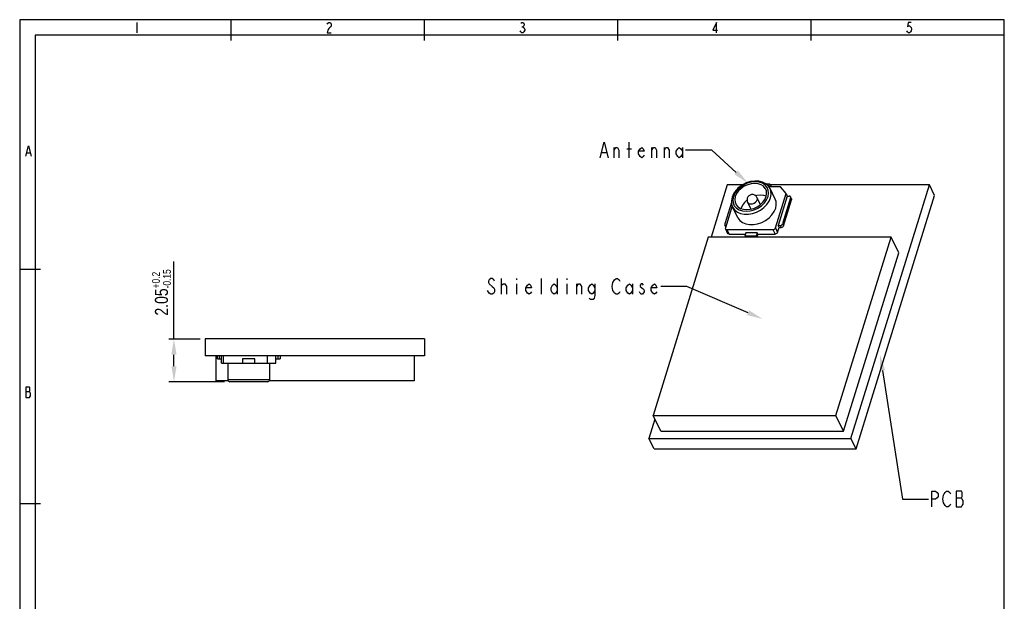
# Model space of a CAD drawing. Header units: millimetres. Extents: x 0 to 189, y 4 to 276.
# Tile 7 of 7: x 0 to 189, y 164 to 276. Entities that reach past the tile are written whole.
import ezdxf

# ---------------------------------------------------------------- set-up
doc = ezdxf.new("R2010")
doc.units = ezdxf.units.MM
doc.header["$LTSCALE"] = 19.36
doc.header["$PDMODE"] = 3
doc.header["$PDSIZE"] = 8
doc.layers.get('0').update_dxf_attribs({"linetype": 'CONTINUOUS'})
doc.layers.get('Defpoints').update_dxf_attribs({"linetype": 'CONTINUOUS'})
doc.styles.get("Standard").update_dxf_attribs({"font": 'txt', "width": 0.8})
doc.dimstyles.new('DIMSTYLE_1', dxfattribs={"dimtxt": 2.5, "dimasz": 3, "dimexe": 1, "dimexo": 1, "dimgap": 0.65, "dimtad": 1, "dimlfac": 0.25, "dimdsep": 46, "dimtxsty": 'Standard', "dimblk": '_FILLED', "dimcen": 0.09, "dimadec": 0, "dimazin": 0, "dimtol": 1, "dimtp": 0.2, "dimtm": 0.15, "dimtfac": 0.6, "dimtofl": 0, "dimtmove": 0, "dimatfit": 3, "dimldrblk": '_FILLED', "dimfxl": 0, "dimtolj": 1, "dimarcsym": 0})

# ---------------------------------------------------------------- blocks, each defined once
blk = doc.blocks.new('_FILLED')
at = {"color": 0, "linetype": 'ByBlock'}
blk.add_solid([(0, 0), (-1, 0.167), (-1, -0.167)], dxfattribs=at)
blk = doc.blocks.new('*D8')
at = {"color": 0, "lineweight": -2}
for p, q in [((29.54, 214.4), (29.54, 229.24)), ((34.55, 214.4), (28.54, 214.4)), ((29.54, 209.2), (29.54, 211.4)), ((39.25, 206.2), (28.54, 206.2))]:
    blk.add_line(p, q, dxfattribs=at)
at = {"layer": 'Defpoints', "color": 0, "lineweight": -2}
for p in [(35.55, 214.4), (29.54, 206.2), (40.25, 206.2)]:
    blk.add_point(p, dxfattribs=at)
at = {"color": 0, "lineweight": -2, "xscale": 3, "yscale": 3, "zscale": 3}
for p, rotation in [((29.54, 214.4), 90), ((29.54, 206.2), 270)]:
    blk.add_blockref('_FILLED', p, dxfattribs=dict(at, rotation=rotation))
at = {"color": 0, "lineweight": -2, "insert": (27.14, 223.32), "char_height": 2.5, "attachment_point": 5, "rotation": 90}
blk.add_mtext('\\A1;2.05{\\H0.6x;\\S+0.2^ -0.15;}', dxfattribs=at)

msp = doc.modelspace()

# ---------------------------------------------------------------- linework, layer by layer
at = {"color": 0, "lineweight": -2}
for p, q in [((0, 275.551), (0, 3.653)), ((188.542, 275.551), (0, 275.551)), ((40.487, 271.574), (40.487, 275.551)), ((77.501, 271.574), (77.501, 275.551)), ((114.515, 271.574), (114.515, 275.551)), ((151.529, 271.574), (151.529, 275.551)), ((188.542, 3.653), (188.542, 275.551)), ((22.417, 275.038), (22.417, 273.06)), ((58.88, 274.708), (58.979, 274.873)), ((58.979, 273.555), (58.88, 273.06)), ((58.979, 274.873), (59.176, 275.038)), ((59.176, 273.884), (58.979, 273.555)), ((59.176, 275.038), (59.374, 275.038)), ((59.374, 274.049), (59.176, 273.884)), ((59.374, 275.038), (59.572, 274.873)), ((59.572, 274.214), (59.374, 274.049)), ((59.572, 274.873), (59.671, 274.708)), ((59.671, 274.378), (59.572, 274.214)), ((59.671, 274.708), (59.671, 274.378)), ((95.937, 273.225), (95.838, 273.39)), ((95.937, 274.873), (96.135, 275.038)), ((96.135, 275.038), (96.332, 275.038)), ((96.135, 274.214), (96.332, 274.214)), ((96.332, 275.038), (96.53, 274.873)), ((96.53, 274.378), (96.332, 274.214)), ((96.332, 274.214), (96.53, 274.049)), ((96.53, 274.873), (96.629, 274.708)), ((96.629, 274.543), (96.53, 274.378)), ((96.53, 274.049), (96.629, 273.884)), ((96.728, 273.555), (96.53, 273.225)), ((96.629, 274.708), (96.629, 274.543)), ((96.629, 273.884), (96.728, 273.719)), ((96.728, 273.719), (96.728, 273.555)), ((133.421, 275.038), (132.729, 273.555)), ((132.729, 273.555), (133.619, 273.555)), ((133.421, 273.06), (133.421, 275.038)), ((170.004, 273.225), (169.905, 273.39)), ((170.103, 275.038), (170.004, 274.214)), ((170.004, 274.214), (170.202, 274.378)), ((170.696, 275.038), (170.103, 275.038)), ((170.202, 274.378), (170.4, 274.378)), ((170.4, 274.378), (170.598, 274.214)), ((170.598, 274.214), (170.696, 274.049)), ((170.696, 273.39), (170.598, 273.225)), ((170.696, 274.049), (170.795, 273.719)), ((170.795, 273.719), (170.696, 273.39)), ((2.977, 272.574), (2.977, 37.144)), ((188.542, 272.574), (2.977, 272.574)), ((58.88, 273.06), (59.671, 273.06)), ((96.135, 273.06), (95.937, 273.225)), ((96.332, 273.06), (96.135, 273.06)), ((96.53, 273.225), (96.332, 273.06)), ((170.202, 273.06), (170.004, 273.225)), ((170.4, 273.06), (170.202, 273.06)), ((170.598, 273.225), (170.4, 273.06)), ((1.181, 249.412), (1.675, 251.39)), ((1.675, 251.39), (2.169, 249.412)), ((111.16, 249.092), (111.91, 252.092)), ((111.91, 252.092), (112.66, 249.092)), ((113.86, 249.092), (113.86, 251.092)), ((113.86, 250.592), (114.16, 251.092)), ((114.16, 251.092), (114.46, 251.092)), ((114.46, 251.092), (114.76, 250.592)), ((116.26, 250.842), (117.16, 250.842)), ((116.71, 249.092), (116.71, 252.092)), ((118.51, 250.342), (118.81, 250.842)), ((118.81, 250.842), (119.11, 251.092)), ((119.11, 251.092), (119.41, 250.842)), ((119.41, 250.842), (119.56, 250.342)), ((121.06, 249.092), (121.06, 251.092)), ((121.06, 250.592), (121.36, 251.092)), ((121.36, 251.092), (121.66, 251.092)), ((121.66, 251.092), (121.96, 250.592)), ((123.46, 249.092), (123.46, 251.092)), ((123.46, 250.592), (123.76, 251.092)), ((123.76, 251.092), (124.06, 251.092)), ((124.06, 251.092), (124.36, 250.592)), ((125.71, 250.342), (126.01, 250.842)), ((126.01, 250.842), (126.31, 251.092)), ((126.31, 251.092), (126.61, 250.842)), ((126.61, 250.842), (126.91, 250.342)), ((126.91, 251.092), (126.91, 249.092)), ((1.378, 250.071), (1.971, 250.071)), ((111.46, 250.092), (112.36, 250.092)), ((114.76, 250.592), (114.76, 249.092)), ((118.51, 249.842), (118.51, 250.342)), ((119.56, 250.342), (118.51, 250.342)), ((118.81, 249.342), (118.51, 249.842)), ((119.11, 249.092), (118.81, 249.342)), ((119.41, 249.342), (119.11, 249.092)), ((119.56, 249.592), (119.41, 249.342)), ((121.96, 250.592), (121.96, 249.092)), ((124.36, 250.592), (124.36, 249.092)), ((125.71, 249.842), (125.71, 250.342)), ((126.01, 249.342), (125.71, 249.842)), ((126.31, 249.092), (126.01, 249.342)), ((126.61, 249.342), (126.31, 249.092)), ((126.91, 249.842), (126.61, 249.342)), ((132.51, 250.592), (127.51, 250.592)), ((137.185, 246.319), (132.51, 250.592)), ((135.502, 243.901), (132.406, 233.881)), ((138.376, 243.901), (135.502, 243.901)), ((137.709, 243.424), (137.137, 242.854)), ((137.931, 243.438), (137.371, 242.903)), ((137.518, 243.324), (137.453, 243.204)), ((137.63, 243.426), (137.518, 243.324)), ((137.77, 243.494), (137.63, 243.426)), ((138.161, 243.245), (137.663, 242.77)), ((138.386, 243.908), (137.709, 243.424)), ((137.817, 243.501), (137.77, 243.494)), ((138.594, 243.886), (137.931, 243.438)), ((138.751, 243.642), (138.161, 243.245)), ((139.138, 244.283), (138.386, 243.908)), ((139.327, 244.222), (138.594, 243.886)), ((139.402, 243.941), (138.751, 243.642)), ((139.935, 244.533), (139.138, 244.283)), ((140.094, 244.431), (139.327, 244.222)), ((140.082, 244.126), (139.402, 243.941)), ((140.741, 244.647), (139.935, 244.533)), ((140.757, 244.189), (140.082, 244.126)), ((140.854, 244.502), (140.094, 244.431)), ((141.521, 244.618), (140.741, 244.647)), ((141.394, 244.126), (140.757, 244.189)), ((141.571, 244.431), (140.854, 244.502)), ((141.959, 243.941), (141.394, 244.126)), ((142.238, 244.444), (141.521, 244.618)), ((142.208, 244.222), (141.571, 244.431)), ((142.426, 243.642), (141.959, 243.941)), ((142.733, 243.886), (142.208, 244.222)), ((142.855, 244.137), (142.238, 244.444)), ((142.77, 243.245), (142.426, 243.642)), ((143.12, 243.438), (142.733, 243.886)), ((142.855, 243.092), (142.77, 243.245)), ((142.84, 244.144), (143.638, 244.144)), ((143.347, 243.713), (142.855, 244.137)), ((143.349, 242.903), (143.12, 243.438)), ((143.696, 243.196), (143.347, 243.713)), ((143.456, 243.552), (143.638, 244.144)), ((145.655, 243.518), (143.479, 243.518)), ((143.638, 244.144), (143.883, 243.647)), ((174.187, 243.901), (143.758, 243.901)), ((143.843, 243.518), (143.883, 243.647)), ((146.742, 242.264), (145.655, 243.518)), ((159.179, 195.335), (174.187, 243.901)), ((175.163, 241.912), (174.187, 243.901)), ((136.407, 241.552), (136.282, 240.887)), ((136.697, 242.221), (136.407, 241.552)), ((136.667, 241.682), (136.556, 241.059)), ((136.941, 242.305), (136.667, 241.682)), ((137.137, 242.854), (136.697, 242.221)), ((137.035, 241.682), (136.937, 241.124)), ((137.371, 242.903), (136.941, 242.305)), ((137.282, 242.24), (137.035, 241.682)), ((137.663, 242.77), (137.282, 242.24)), ((139.332, 241.356), (139.289, 241.109)), ((139.446, 241.601), (139.332, 241.356)), ((139.623, 241.808), (139.446, 241.601)), ((139.863, 241.966), (139.623, 241.808)), ((140.154, 242.052), (139.863, 241.966)), ((140.47, 242.044), (140.154, 242.052)), ((140.77, 241.937), (140.47, 242.044)), ((141.017, 241.744), (140.77, 241.937)), ((141.181, 241.888), (140.923, 241.818)), ((141.185, 241.501), (141.017, 241.744)), ((141.855, 241.951), (141.181, 241.888)), ((141.845, 240.158), (141.185, 241.501)), ((141.185, 241.501), (141.238, 241.303)), ((142.491, 241.888), (141.855, 241.951)), ((142.94, 241.741), (142.491, 241.888)), ((142.684, 241.124), (142.93, 241.682)), ((142.974, 242.77), (142.855, 243.092)), ((142.93, 241.682), (143.029, 242.24)), ((143.029, 242.24), (142.974, 242.77)), ((143.024, 241.059), (143.298, 241.682)), ((143.298, 241.682), (143.409, 242.305)), ((143.409, 242.305), (143.349, 242.903)), ((143.507, 240.782), (143.789, 241.434)), ((144.672, 241.207), (143.696, 243.196)), ((143.864, 242.708), (143.696, 243.196)), ((143.789, 241.434), (143.91, 242.085)), ((143.91, 242.085), (143.864, 242.708)), ((144.708, 235.684), (146.742, 242.264)), ((146.986, 241.767), (145.243, 236.127)), ((147.626, 241.454), (146.077, 236.44)), ((146.742, 242.264), (146.986, 241.767)), ((146.986, 241.767), (147.354, 241.767)), ((147.488, 241.743), (147.354, 241.767)), ((147.586, 241.675), (147.488, 241.743)), ((147.616, 241.63), (147.586, 241.675)), ((147.8, 241.257), (147.616, 241.63)), ((147.635, 241.574), (147.616, 241.63)), ((147.626, 241.454), (147.635, 241.574)), ((147.809, 241.081), (147.626, 241.454)), ((160.155, 193.345), (175.163, 241.912)), ((136.301, 240.572), (135.024, 236.44)), ((136.435, 239.908), (135.129, 235.684)), ((136.282, 240.887), (136.32, 240.253)), ((136.32, 240.253), (136.514, 239.671)), ((137.49, 237.682), (136.514, 239.671)), ((136.514, 239.671), (136.555, 239.592)), ((136.555, 239.592), (136.92, 239.105)), ((136.556, 241.059), (136.616, 240.462)), ((136.616, 240.462), (136.845, 239.926)), ((136.845, 239.926), (137.232, 239.479)), ((136.937, 241.124), (136.991, 240.595)), ((136.991, 240.595), (137.11, 240.272)), ((137.11, 240.272), (137.195, 240.119)), ((137.195, 240.119), (137.539, 239.722)), ((137.232, 239.479), (137.758, 239.142)), ((137.539, 239.722), (138.006, 239.424)), ((138.379, 240.002), (138.133, 239.444)), ((138.762, 240.533), (138.379, 240.002)), ((139.258, 241.006), (138.762, 240.533)), ((139.295, 241.031), (139.258, 241.006)), ((139.289, 241.109), (139.308, 240.86)), ((139.308, 240.86), (139.39, 240.62)), ((140.046, 239.283), (139.39, 240.62)), ((139.39, 240.62), (139.55, 240.427)), ((139.55, 240.427), (139.773, 240.316)), ((139.773, 240.316), (140.046, 240.277)), ((140.046, 240.277), (140.342, 240.316)), ((140.342, 240.316), (140.633, 240.427)), ((140.564, 239.424), (141.215, 239.722)), ((140.633, 240.427), (140.891, 240.6)), ((140.638, 239.142), (141.371, 239.479)), ((140.891, 240.6), (141.089, 240.819)), ((141.089, 240.819), (141.209, 241.061)), ((141.238, 241.303), (141.209, 241.061)), ((141.215, 239.722), (141.804, 240.119)), ((141.371, 239.479), (142.035, 239.926)), ((141.804, 240.119), (142.302, 240.595)), ((141.85, 239.105), (142.516, 239.592)), ((142.035, 239.926), (142.595, 240.462)), ((142.302, 240.595), (142.684, 241.124)), ((142.516, 239.592), (143.077, 240.159)), ((142.595, 240.462), (143.024, 241.059)), ((143.077, 240.159), (143.507, 240.782)), ((144.84, 240.719), (144.672, 241.207)), ((144.765, 239.444), (144.886, 240.096)), ((144.886, 240.096), (144.84, 240.719)), ((146.26, 236.068), (147.809, 241.081)), ((147.799, 241.257), (147.818, 241.201)), ((147.818, 241.201), (147.809, 241.081)), ((136.92, 239.105), (137.424, 238.72)), ((137.424, 238.72), (138.045, 238.454)), ((137.49, 237.682), (137.531, 237.603)), ((137.531, 237.603), (137.896, 237.116)), ((137.758, 239.142), (138.394, 238.933)), ((138.006, 239.424), (138.572, 239.238)), ((138.045, 238.454), (138.757, 238.317)), ((138.133, 239.444), (138.123, 239.385)), ((138.394, 238.933), (139.111, 238.862)), ((138.572, 239.238), (139.208, 239.176)), ((138.757, 238.317), (139.527, 238.317)), ((139.111, 238.862), (139.872, 238.933)), ((139.208, 239.176), (139.883, 239.238)), ((139.527, 238.317), (140.322, 238.454)), ((139.872, 238.933), (140.638, 239.142)), ((139.883, 239.238), (140.564, 239.424)), ((140.322, 238.454), (141.108, 238.72)), ((141.108, 238.72), (141.85, 239.105)), ((142.826, 237.116), (143.492, 237.603)), ((143.492, 237.603), (144.053, 238.17)), ((144.053, 238.17), (144.483, 238.793)), ((144.483, 238.793), (144.765, 239.444)), ((135.024, 236.44), (135.015, 236.321)), ((135.015, 236.321), (135.033, 236.264)), ((135.202, 235.92), (135.033, 236.264)), ((135.033, 236.264), (135.063, 236.219)), ((135.063, 236.219), (135.162, 236.151)), ((135.129, 235.684), (135.12, 235.565)), ((135.162, 236.151), (135.268, 236.132)), ((137.896, 237.116), (138.4, 236.731)), ((138.4, 236.731), (139.021, 236.464)), ((139.021, 236.464), (139.733, 236.328)), ((139.733, 236.328), (140.503, 236.328)), ((140.503, 236.328), (141.298, 236.464)), ((141.298, 236.464), (142.084, 236.731)), ((142.084, 236.731), (142.826, 237.116)), ((144.643, 235.565), (144.708, 235.684)), ((144.708, 235.684), (145.135, 234.814)), ((145.135, 234.814), (145.426, 235.754)), ((145.426, 235.754), (145.243, 236.127)), ((145.243, 236.127), (145.611, 236.127)), ((145.426, 235.754), (145.794, 235.754)), ((145.611, 236.127), (145.76, 236.151)), ((145.611, 236.127), (145.794, 235.754)), ((145.76, 236.151), (145.9, 236.219)), ((145.943, 235.778), (145.794, 235.754)), ((145.9, 236.219), (146.012, 236.321)), ((146.083, 235.846), (145.943, 235.778)), ((146.012, 236.321), (146.077, 236.44)), ((146.077, 236.44), (146.26, 236.068)), ((146.195, 235.948), (146.083, 235.846)), ((146.26, 236.068), (146.195, 235.948)), ((131.862, 233.881), (121.308, 199.728)), ((166.862, 233.881), (131.862, 233.881)), ((135.12, 235.565), (135.139, 235.508)), ((135.139, 235.508), (135.566, 234.638)), ((135.139, 235.508), (135.169, 235.463)), ((135.169, 235.463), (135.267, 235.395)), ((135.267, 235.395), (135.401, 235.371)), ((135.401, 235.371), (135.828, 234.501)), ((135.401, 235.371), (144.243, 235.371)), ((135.596, 234.593), (135.566, 234.638)), ((135.694, 234.525), (135.596, 234.593)), ((135.828, 234.501), (135.694, 234.525)), ((135.828, 234.501), (138.945, 234.501)), ((139.022, 234.75), (138.828, 234.123)), ((138.828, 234.123), (138.947, 233.881)), ((141.039, 234.123), (138.828, 234.123)), ((141.232, 234.75), (139.022, 234.75)), ((141.232, 234.75), (141.039, 234.123)), ((141.157, 233.881), (141.039, 234.123)), ((141.354, 234.501), (141.163, 233.881)), ((141.354, 234.501), (141.232, 234.75)), ((141.354, 234.501), (144.67, 234.501)), ((144.243, 235.371), (144.392, 235.395)), ((144.243, 235.371), (144.67, 234.501)), ((144.392, 235.395), (144.532, 235.463)), ((144.532, 235.463), (144.643, 235.565)), ((144.819, 234.525), (144.67, 234.501)), ((144.959, 234.593), (144.819, 234.525)), ((145.07, 234.694), (144.959, 234.593)), ((145.135, 234.814), (145.07, 234.694)), ((156.308, 199.728), (166.862, 233.881)), ((168.327, 230.898), (166.862, 233.881)), ((157.773, 196.745), (168.327, 230.898)), ((3.977, 227.72), (0, 227.72)), ((89.892, 225.71), (89.742, 225.46)), ((89.742, 225.46), (89.742, 225.21)), ((89.742, 225.21), (89.892, 224.96)), ((90.192, 225.96), (89.892, 225.71)), ((89.892, 224.96), (90.492, 224.46)), ((90.492, 225.96), (90.192, 225.96)), ((90.792, 225.71), (90.492, 225.96)), ((90.492, 224.46), (90.792, 224.21)), ((90.942, 225.46), (90.792, 225.71)), ((92.292, 222.96), (92.292, 225.96)), ((92.292, 224.71), (92.592, 224.96)), ((92.592, 224.96), (92.892, 224.96)), ((92.892, 224.96), (93.192, 224.46)), ((93.192, 224.46), (93.192, 222.96)), ((95.142, 225.96), (95.142, 225.71)), ((95.142, 224.96), (95.142, 222.96)), ((96.942, 224.21), (97.242, 224.71)), ((97.242, 224.71), (97.542, 224.96)), ((97.542, 224.96), (97.842, 224.71)), ((97.842, 224.71), (97.992, 224.21)), ((99.942, 222.96), (99.942, 225.96)), ((101.742, 224.21), (102.042, 224.71)), ((102.042, 224.71), (102.342, 224.96)), ((102.342, 224.96), (102.642, 224.71)), ((102.642, 224.71), (102.942, 224.21)), ((102.942, 225.96), (102.942, 222.96)), ((104.742, 225.96), (104.742, 225.71)), ((104.742, 224.96), (104.742, 222.96)), ((106.692, 222.96), (106.692, 224.96)), ((106.692, 224.46), (106.992, 224.96)), ((106.992, 224.96), (107.292, 224.96)), ((107.292, 224.96), (107.592, 224.46)), ((107.592, 224.46), (107.592, 222.96)), ((108.942, 224.21), (109.242, 224.71)), ((109.242, 224.71), (109.542, 224.96)), ((109.542, 224.96), (109.842, 224.71)), ((109.842, 224.71), (110.142, 224.21)), ((110.142, 224.96), (110.142, 222.71)), ((113.442, 224.46), (113.592, 225.21)), ((113.592, 223.71), (113.442, 224.46)), ((113.592, 225.21), (113.892, 225.71)), ((113.892, 225.71), (114.192, 225.96)), ((114.192, 225.96), (114.492, 225.96)), ((114.492, 225.96), (114.792, 225.71)), ((114.792, 225.71), (114.942, 225.46)), ((116.142, 224.21), (116.442, 224.71)), ((116.442, 224.71), (116.742, 224.96)), ((116.742, 224.96), (117.042, 224.71)), ((117.042, 224.71), (117.342, 224.21)), ((117.342, 224.96), (117.342, 222.96)), ((118.992, 224.96), (118.842, 224.71)), ((118.842, 224.71), (118.842, 224.46)), ((118.842, 224.46), (119.142, 224.21)), ((119.292, 224.96), (118.992, 224.96)), ((119.442, 224.71), (119.292, 224.96)), ((120.942, 224.21), (121.242, 224.71)), ((121.242, 224.71), (121.542, 224.96)), ((121.542, 224.96), (121.842, 224.71)), ((121.842, 224.71), (121.992, 224.21)), ((127.742, 224.46), (122.742, 224.46)), ((139.486, 219.43), (127.742, 224.46)), ((89.892, 223.21), (89.592, 223.71)), ((90.192, 222.96), (89.892, 223.21)), ((90.492, 222.96), (90.192, 222.96)), ((90.792, 223.21), (90.492, 222.96)), ((90.792, 224.21), (90.942, 223.96)), ((90.942, 223.46), (90.792, 223.21)), ((90.942, 223.96), (90.942, 223.46)), ((96.942, 223.71), (96.942, 224.21)), ((97.992, 224.21), (96.942, 224.21)), ((97.242, 223.21), (96.942, 223.71)), ((97.542, 222.96), (97.242, 223.21)), ((97.842, 223.21), (97.542, 222.96)), ((97.992, 223.46), (97.842, 223.21)), ((101.742, 223.71), (101.742, 224.21)), ((102.042, 223.21), (101.742, 223.71)), ((102.342, 222.96), (102.042, 223.21)), ((102.642, 223.21), (102.342, 222.96)), ((102.942, 223.71), (102.642, 223.21)), ((108.942, 223.71), (108.942, 224.21)), ((109.242, 223.21), (108.942, 223.71)), ((109.542, 222.96), (109.242, 223.21)), ((109.842, 223.21), (109.542, 222.96)), ((110.142, 223.71), (109.842, 223.21)), ((110.142, 222.71), (109.992, 222.21)), ((113.742, 223.46), (113.592, 223.71)), ((113.892, 223.21), (113.742, 223.46)), ((114.192, 222.96), (113.892, 223.21)), ((114.492, 222.96), (114.192, 222.96)), ((114.792, 223.21), (114.492, 222.96)), ((114.942, 223.46), (114.792, 223.21)), ((116.142, 223.71), (116.142, 224.21)), ((116.442, 223.21), (116.142, 223.71)), ((116.742, 222.96), (116.442, 223.21)), ((117.042, 223.21), (116.742, 222.96)), ((117.342, 223.71), (117.042, 223.21)), ((118.842, 223.21), (118.692, 223.46)), ((118.992, 222.96), (118.842, 223.21)), ((119.292, 222.96), (118.992, 222.96)), ((119.142, 224.21), (119.442, 223.96)), ((119.592, 223.46), (119.292, 222.96)), ((119.442, 223.96), (119.592, 223.71)), ((119.592, 223.71), (119.592, 223.46)), ((120.942, 223.71), (120.942, 224.21)), ((121.992, 224.21), (120.942, 224.21)), ((121.242, 223.21), (120.942, 223.71)), ((121.542, 222.96), (121.242, 223.21)), ((121.842, 223.21), (121.542, 222.96)), ((121.992, 223.46), (121.842, 223.21)), ((109.242, 221.96), (109.092, 222.21)), ((109.842, 221.96), (109.242, 221.96)), ((109.992, 222.21), (109.842, 221.96)), ((35.545, 214.403), (35.545, 211.203)), ((77.545, 214.403), (35.545, 214.403)), ((77.545, 214.403), (77.545, 211.203)), ((77.545, 211.203), (35.545, 211.203)), ((37.545, 211.203), (37.545, 206.403)), ((37.853, 210.603), (37.853, 211.203)), ((38.253, 210.603), (38.253, 211.203)), ((38.653, 209.803), (38.653, 211.203)), ((39.053, 209.803), (39.053, 211.203)), ((47.453, 209.803), (47.453, 211.203)), ((49.053, 209.803), (49.053, 211.203)), ((49.453, 211.203), (49.453, 210.603)), ((49.853, 211.203), (49.853, 210.603)), ((75.545, 211.203), (75.545, 206.403)), ((37.853, 210.603), (38.653, 210.603)), ((38.653, 209.803), (49.053, 209.803)), ((39.853, 209.803), (39.853, 206.603)), ((42.653, 210.603), (42.653, 209.803)), ((45.053, 210.603), (42.653, 210.603)), ((45.053, 209.803), (45.053, 210.603)), ((47.853, 209.803), (47.853, 206.603)), ((49.053, 210.603), (49.853, 210.603)), ((165.23, 208.357), (169.047, 183.751)), ((39.914, 206.403), (37.545, 206.403)), ((47.853, 206.603), (39.853, 206.603)), ((47.453, 206.203), (40.253, 206.203)), ((75.545, 206.403), (47.791, 206.403)), ((1.873, 205.168), (1.181, 205.168)), ((1.181, 205.168), (1.181, 203.191)), ((1.181, 204.344), (1.873, 204.344)), ((1.971, 205.004), (1.873, 205.168)), ((1.873, 204.344), (1.971, 204.509)), ((1.971, 204.18), (1.873, 204.344)), ((1.971, 204.509), (1.971, 205.004)), ((2.07, 204.015), (1.971, 204.18)), ((2.07, 203.521), (2.07, 204.015)), ((1.181, 203.191), (1.873, 203.191)), ((1.873, 203.191), (2.07, 203.521)), ((121.642, 199.048), (120.494, 195.335)), ((122.772, 196.745), (121.308, 199.728)), ((121.308, 199.728), (156.308, 199.728)), ((157.773, 196.745), (156.308, 199.728)), ((122.772, 196.745), (157.773, 196.745)), ((121.471, 193.345), (120.494, 195.335)), ((120.494, 195.335), (159.179, 195.335)), ((160.155, 193.345), (159.179, 195.335)), ((121.471, 193.345), (160.155, 193.345)), ((174.647, 182.251), (174.647, 185.251)), ((174.647, 185.251), (175.397, 185.251)), ((175.397, 185.251), (175.697, 185.001)), ((175.697, 185.001), (175.847, 184.751)), ((177.047, 184.751), (177.197, 185.001)), ((177.197, 185.001), (177.497, 185.251)), ((177.497, 185.251), (177.797, 185.251)), ((177.797, 185.251), (178.097, 185.001)), ((178.097, 185.001), (178.247, 184.751)), ((179.297, 185.251), (179.297, 182.251)), ((180.347, 185.251), (179.297, 185.251)), ((180.497, 185.001), (180.347, 185.251)), ((180.497, 184.251), (180.497, 185.001)), ((169.047, 183.751), (174.047, 183.751)), ((175.397, 183.751), (174.647, 183.751)), ((175.697, 184.001), (175.397, 183.751)), ((175.847, 184.251), (175.697, 184.001)), ((175.847, 184.751), (175.847, 184.251)), ((176.747, 183.751), (176.897, 184.501)), ((176.897, 183.001), (176.747, 183.751)), ((176.897, 184.501), (177.047, 184.751)), ((177.197, 182.501), (176.897, 183.001)), ((179.297, 184.001), (180.347, 184.001)), ((180.347, 184.001), (180.497, 184.251)), ((180.497, 183.751), (180.347, 184.001)), ((180.647, 183.501), (180.497, 183.751)), ((180.647, 182.751), (180.647, 183.501)), ((3.977, 182.866), (0, 182.866)), ((177.497, 182.251), (177.197, 182.501)), ((177.797, 182.251), (177.497, 182.251)), ((178.097, 182.501), (177.797, 182.251)), ((178.247, 182.751), (178.097, 182.501)), ((179.297, 182.251), (180.347, 182.251)), ((180.347, 182.251), (180.497, 182.501)), ((180.497, 182.501), (180.647, 182.751))]:
    msp.add_line(p, q, dxfattribs=at)
for centre, start, end in [((40.253, 206.603), 180, 270), ((47.453, 206.603), 270, 360)]:
    msp.add_arc(centre, 0.4, start, end, dxfattribs=at)

# ---------------------------------------------------------------- block references
at = {"color": 0, "lineweight": -2, "xscale": 3, "yscale": 3, "zscale": 3}
for p, rotation in [((139.4, 244.295), 317.5777271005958), ((142.244, 218.249), 336.81463260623), ((164.771, 211.322), 98.81716990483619)]:
    msp.add_blockref('_FILLED', p, dxfattribs=dict(at, rotation=rotation))

# ---------------------------------------------------------------- dimensions: what is measured, and where the dimension line sits
at = {"color": 0, "lineweight": -2}
dim = msp.add_linear_dim(base=(29.537, 206.203), p1=(35.545, 214.403), p2=(40.253, 206.203), angle=90, dimstyle='DIMSTYLE_1', dxfattribs=at)
dim.commit()
dim.dimension.update_dxf_attribs({"geometry": '*D8', "text_midpoint": (29.537, 223.32), "dimtype": 160})

doc.saveas('drawing.dxf')
